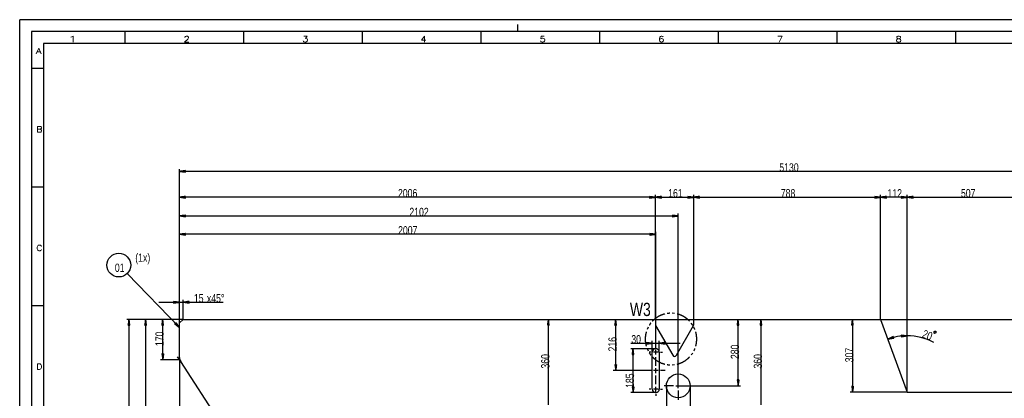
# Model space of a CAD drawing. Header units: millimetres. Extents: x -6 to 1189, y -6 to 841.
# Tile 13 of 23: x 0 to 415, y 681 to 841. Entities that reach past the tile are written whole.
import ezdxf

# ---------------------------------------------------------------- set-up
doc = ezdxf.new("R2010")
doc.units = ezdxf.units.MM
doc.layers.add('201', color=7, linetype='Continuous')
doc.styles.add('SEACAD_Arial', font='arial.ttf', dxfattribs={"width": 0.75})
doc.styles.add('SEACAD_simplex_shx', font='simplex.shx', dxfattribs={"width": 1.025})

msp = doc.modelspace()

# ---------------------------------------------------------------- linework, layer by layer
at = {"layer": '201', "color": 7, "linetype": 'Continuous'}
for p, q in [((1189, 841), (0, 841)), ((0, 0), (0, 841)), ((210, 836), (210, 839)), ((5, 836), (5, 5)), ((1184, 836), (5, 836)), ((44.5, 831), (44.5, 836)), ((94.5, 831), (94.5, 836)), ((144.5, 831), (144.5, 836)), ((194.5, 831), (194.5, 836)), ((244.5, 831), (244.5, 836)), ((294.5, 831), (294.5, 836)), ((344.5, 831), (344.5, 836)), ((394.5, 831), (394.5, 836)), ((1179, 831), (10, 831)), ((10, 831), (10, 10)), ((10, 820.5), (5, 820.5)), ((67.36, 713.22), (67.36, 778.07)), ((69.86, 777.4), (67.36, 777.07)), ((580.36, 777.07), (67.36, 777.07)), ((67.36, 777.07), (69.86, 776.74)), ((69.86, 777.07), (67.36, 777.07)), ((69.86, 777.07), (67.36, 777.07)), ((69.86, 777.12), (67.75, 777.12)), ((69.86, 777.02), (67.75, 777.02)), ((69.86, 777.17), (68.13, 777.17)), ((69.86, 776.97), (68.13, 776.97)), ((69.86, 777.22), (68.52, 777.22)), ((69.86, 776.92), (68.52, 776.92)), ((69.86, 777.27), (68.91, 777.27)), ((69.86, 776.87), (68.91, 776.87)), ((69.86, 777.32), (69.29, 777.32)), ((69.86, 776.82), (69.29, 776.82)), ((69.86, 777.37), (69.68, 777.37)), ((69.86, 777.37), (69.68, 777.37)), ((69.86, 776.77), (69.68, 776.77)), ((69.86, 776.77), (69.68, 776.77)), ((69.86, 776.74), (69.86, 777.4)), ((10, 770.5), (5, 770.5)), ((67.36, 713.22), (67.36, 767.2)), ((69.86, 766.53), (67.36, 766.2)), ((267.96, 766.2), (67.36, 766.2)), ((67.36, 766.2), (69.86, 765.87)), ((69.86, 766.2), (67.36, 766.2)), ((69.86, 766.2), (67.36, 766.2)), ((69.86, 766.25), (67.75, 766.25)), ((69.86, 766.15), (67.75, 766.15)), ((69.86, 766.3), (68.13, 766.3)), ((69.86, 766.1), (68.13, 766.1)), ((69.86, 766.36), (68.52, 766.36)), ((69.86, 766.05), (68.52, 766.05)), ((69.86, 766.41), (68.91, 766.41)), ((69.86, 766), (68.91, 766)), ((69.86, 766.46), (69.29, 766.46)), ((69.86, 765.95), (69.29, 765.95)), ((69.86, 766.51), (69.68, 766.51)), ((69.86, 766.51), (69.68, 766.51)), ((69.86, 765.9), (69.68, 765.9)), ((69.86, 765.9), (69.68, 765.9)), ((69.86, 765.87), (69.86, 766.53)), ((267.96, 766.2), (265.46, 766.53)), ((265.46, 766.53), (265.46, 765.87)), ((265.46, 766.51), (265.65, 766.51)), ((265.46, 766.51), (265.65, 766.51)), ((265.46, 766.46), (266.03, 766.46)), ((265.46, 766.41), (266.42, 766.41)), ((265.46, 766.36), (266.8, 766.36)), ((265.46, 766.3), (267.19, 766.3)), ((265.46, 766.25), (267.58, 766.25)), ((265.46, 765.87), (267.96, 766.2)), ((265.46, 766.2), (267.96, 766.2)), ((265.46, 766.2), (267.96, 766.2)), ((265.46, 766.15), (267.58, 766.15)), ((265.46, 766.1), (267.19, 766.1)), ((265.46, 766.05), (266.8, 766.05)), ((265.46, 766), (266.42, 766)), ((265.46, 765.95), (266.03, 765.95)), ((265.46, 765.9), (265.65, 765.9)), ((265.46, 765.9), (265.65, 765.9)), ((267.96, 714.72), (267.96, 767.2)), ((267.96, 714.72), (267.96, 767.2)), ((270.46, 766.53), (267.96, 766.2)), ((267.96, 766.2), (284.06, 766.2)), ((267.96, 766.2), (270.46, 765.87)), ((270.46, 766.2), (267.96, 766.2)), ((270.46, 766.2), (267.96, 766.2)), ((270.46, 766.25), (268.35, 766.25)), ((270.46, 766.15), (268.35, 766.15)), ((270.46, 766.3), (268.73, 766.3)), ((270.46, 766.1), (268.73, 766.1)), ((270.46, 766.36), (269.12, 766.36)), ((270.46, 766.05), (269.12, 766.05)), ((270.46, 766.41), (269.51, 766.41)), ((270.46, 766), (269.51, 766)), ((270.46, 766.46), (269.89, 766.46)), ((270.46, 765.95), (269.89, 765.95)), ((270.46, 766.51), (270.28, 766.51)), ((270.46, 766.51), (270.28, 766.51)), ((270.46, 765.9), (270.28, 765.9)), ((270.46, 765.9), (270.28, 765.9)), ((270.46, 765.87), (270.46, 766.53)), ((284.06, 766.2), (281.56, 766.53)), ((281.56, 766.53), (281.56, 765.87)), ((281.56, 766.51), (281.75, 766.51)), ((281.56, 766.51), (281.75, 766.51)), ((281.56, 766.46), (282.13, 766.46)), ((281.56, 766.41), (282.52, 766.41)), ((281.56, 766.36), (282.9, 766.36)), ((281.56, 766.3), (283.29, 766.3)), ((281.56, 766.25), (283.68, 766.25)), ((281.56, 765.87), (284.06, 766.2)), ((281.56, 766.2), (284.06, 766.2)), ((281.56, 766.2), (284.06, 766.2)), ((281.56, 766.15), (283.68, 766.15)), ((281.56, 766.1), (283.29, 766.1)), ((281.56, 766.05), (282.9, 766.05)), ((281.56, 766), (282.52, 766)), ((281.56, 765.95), (282.13, 765.95)), ((281.56, 765.9), (281.75, 765.9)), ((281.56, 765.9), (281.75, 765.9)), ((284.06, 714.72), (284.06, 767.2)), ((284.06, 714.72), (284.06, 767.2)), ((286.56, 766.53), (284.06, 766.2)), ((284.06, 766.2), (362.86, 766.2)), ((284.06, 766.2), (286.56, 765.87)), ((286.56, 766.2), (284.06, 766.2)), ((286.56, 766.2), (284.06, 766.2)), ((286.56, 766.25), (284.45, 766.25)), ((286.56, 766.15), (284.45, 766.15)), ((286.56, 766.3), (284.83, 766.3)), ((286.56, 766.1), (284.83, 766.1)), ((286.56, 766.36), (285.22, 766.36)), ((286.56, 766.05), (285.22, 766.05)), ((286.56, 766.41), (285.61, 766.41)), ((286.56, 766), (285.61, 766)), ((286.56, 766.46), (285.99, 766.46)), ((286.56, 765.95), (285.99, 765.95)), ((286.56, 766.51), (286.38, 766.51)), ((286.56, 766.51), (286.38, 766.51)), ((286.56, 765.9), (286.38, 765.9)), ((286.56, 765.9), (286.38, 765.9)), ((286.56, 765.87), (286.56, 766.53)), ((362.86, 766.2), (360.36, 766.53)), ((360.36, 766.53), (360.36, 765.87)), ((360.36, 766.51), (360.55, 766.51)), ((360.36, 766.51), (360.55, 766.51)), ((360.36, 766.46), (360.93, 766.46)), ((360.36, 766.41), (361.32, 766.41)), ((360.36, 766.36), (361.7, 766.36)), ((360.36, 766.3), (362.09, 766.3)), ((360.36, 766.25), (362.48, 766.25)), ((360.36, 765.87), (362.86, 766.2)), ((360.36, 766.2), (362.86, 766.2)), ((360.36, 766.2), (362.86, 766.2)), ((360.36, 766.15), (362.48, 766.15)), ((360.36, 766.1), (362.09, 766.1)), ((360.36, 766.05), (361.7, 766.05)), ((360.36, 766), (361.32, 766)), ((360.36, 765.95), (360.93, 765.95)), ((360.36, 765.9), (360.55, 765.9)), ((360.36, 765.9), (360.55, 765.9)), ((362.86, 714.72), (362.86, 767.2)), ((362.86, 714.72), (362.86, 767.2)), ((365.36, 766.53), (362.86, 766.2)), ((374.04, 766.2), (362.86, 766.2)), ((362.86, 766.2), (365.36, 765.87)), ((365.36, 766.2), (362.86, 766.2)), ((365.36, 766.2), (362.86, 766.2)), ((365.36, 766.25), (363.25, 766.25)), ((365.36, 766.15), (363.25, 766.15)), ((365.36, 766.3), (363.63, 766.3)), ((365.36, 766.1), (363.63, 766.1)), ((365.36, 766.36), (364.02, 766.36)), ((365.36, 766.05), (364.02, 766.05)), ((365.36, 766.41), (364.41, 766.41)), ((365.36, 766), (364.41, 766)), ((365.36, 766.46), (364.79, 766.46)), ((365.36, 765.95), (364.79, 765.95)), ((365.36, 766.51), (365.18, 766.51)), ((365.36, 766.51), (365.18, 766.51)), ((365.36, 765.9), (365.18, 765.9)), ((365.36, 765.9), (365.18, 765.9)), ((365.36, 765.87), (365.36, 766.53)), ((374.04, 766.2), (371.54, 766.53)), ((371.54, 766.53), (371.54, 765.87)), ((371.54, 766.51), (371.72, 766.51)), ((371.54, 766.51), (371.72, 766.51)), ((371.54, 766.46), (372.11, 766.46)), ((371.54, 766.41), (372.49, 766.41)), ((371.54, 766.36), (372.88, 766.36)), ((371.54, 766.3), (373.26, 766.3)), ((371.54, 766.25), (373.65, 766.25)), ((371.54, 765.87), (374.04, 766.2)), ((371.54, 766.2), (374.04, 766.2)), ((371.54, 766.2), (374.04, 766.2)), ((371.54, 766.15), (373.65, 766.15)), ((371.54, 766.1), (373.26, 766.1)), ((371.54, 766.05), (372.88, 766.05)), ((371.54, 766), (372.49, 766)), ((371.54, 765.95), (372.11, 765.95)), ((371.54, 765.9), (371.72, 765.9)), ((371.54, 765.9), (371.72, 765.9)), ((374.04, 684.02), (374.04, 767.2)), ((374.04, 684.02), (374.04, 767.2)), ((376.54, 766.53), (374.04, 766.2)), ((374.04, 766.2), (424.76, 766.2)), ((374.04, 766.2), (376.54, 765.87)), ((376.54, 766.2), (374.04, 766.2)), ((376.54, 766.2), (374.04, 766.2)), ((376.54, 766.25), (374.42, 766.25)), ((376.54, 766.15), (374.42, 766.15)), ((376.54, 766.3), (374.81, 766.3)), ((376.54, 766.1), (374.81, 766.1)), ((376.54, 766.36), (375.19, 766.36)), ((376.54, 766.05), (375.19, 766.05)), ((376.54, 766.41), (375.58, 766.41)), ((376.54, 766), (375.58, 766)), ((376.54, 766.46), (375.97, 766.46)), ((376.54, 765.95), (375.97, 765.95)), ((376.54, 766.51), (376.35, 766.51)), ((376.54, 766.51), (376.35, 766.51)), ((376.54, 765.9), (376.35, 765.9)), ((376.54, 765.9), (376.35, 765.9)), ((376.54, 765.87), (376.54, 766.53)), ((67.36, 713.22), (67.36, 759.3)), ((69.86, 758.63), (67.36, 758.3)), ((67.36, 758.3), (277.56, 758.3)), ((67.36, 758.3), (69.86, 757.97)), ((69.86, 758.3), (67.36, 758.3)), ((69.86, 758.3), (67.36, 758.3)), ((69.86, 758.35), (67.75, 758.35)), ((69.86, 758.25), (67.75, 758.25)), ((69.86, 758.41), (68.13, 758.41)), ((69.86, 758.2), (68.13, 758.2)), ((69.86, 758.46), (68.52, 758.46)), ((69.86, 758.15), (68.52, 758.15)), ((69.86, 758.51), (68.91, 758.51)), ((69.86, 758.1), (68.91, 758.1)), ((69.86, 758.56), (69.29, 758.56)), ((69.86, 758.05), (69.29, 758.05)), ((69.86, 758.61), (69.68, 758.61)), ((69.86, 758.61), (69.68, 758.61)), ((69.86, 758), (69.68, 758)), ((69.86, 758), (69.68, 758)), ((69.86, 757.97), (69.86, 758.63)), ((277.56, 758.3), (275.06, 758.63)), ((275.06, 758.63), (275.06, 757.97)), ((275.06, 758.61), (275.25, 758.61)), ((275.06, 758.61), (275.25, 758.61)), ((275.06, 758.56), (275.63, 758.56)), ((275.06, 758.51), (276.02, 758.51)), ((275.06, 758.46), (276.4, 758.46)), ((275.06, 758.41), (276.79, 758.41)), ((275.06, 758.35), (277.18, 758.35)), ((275.06, 757.97), (277.56, 758.3)), ((275.06, 758.3), (277.56, 758.3)), ((275.06, 758.3), (277.56, 758.3)), ((275.06, 758.25), (277.18, 758.25)), ((275.06, 758.2), (276.79, 758.2)), ((275.06, 758.15), (276.4, 758.15)), ((275.06, 758.1), (276.02, 758.1)), ((275.06, 758.05), (275.63, 758.05)), ((275.06, 758), (275.25, 758)), ((275.06, 758), (275.25, 758)), ((277.56, 686.72), (277.56, 759.3)), ((67.36, 713.22), (67.36, 751.58)), ((268.06, 702.37), (268.06, 751.58)), ((69.86, 750.91), (67.36, 750.58)), ((268.06, 750.58), (67.36, 750.58)), ((67.36, 750.58), (69.86, 750.25)), ((69.86, 750.58), (67.36, 750.58)), ((69.86, 750.58), (67.36, 750.58)), ((69.86, 750.63), (67.75, 750.63)), ((69.86, 750.53), (67.75, 750.53)), ((69.86, 750.68), (68.13, 750.68)), ((69.86, 750.48), (68.13, 750.48)), ((69.86, 750.73), (68.52, 750.73)), ((69.86, 750.43), (68.52, 750.43)), ((69.86, 750.78), (68.91, 750.78)), ((69.86, 750.37), (68.91, 750.37)), ((69.86, 750.83), (69.29, 750.83)), ((69.86, 750.32), (69.29, 750.32)), ((69.86, 750.88), (69.68, 750.88)), ((69.86, 750.88), (69.68, 750.88)), ((69.86, 750.27), (69.68, 750.27)), ((69.86, 750.27), (69.68, 750.27)), ((69.86, 750.25), (69.86, 750.91)), ((268.06, 750.58), (265.56, 750.91)), ((265.56, 750.91), (265.56, 750.25)), ((265.56, 750.88), (265.75, 750.88)), ((265.56, 750.88), (265.75, 750.88)), ((265.56, 750.83), (266.13, 750.83)), ((265.56, 750.78), (266.52, 750.78)), ((265.56, 750.73), (266.9, 750.73)), ((265.56, 750.68), (267.29, 750.68)), ((265.56, 750.63), (267.68, 750.63)), ((265.56, 750.25), (268.06, 750.58)), ((265.56, 750.58), (268.06, 750.58)), ((265.56, 750.58), (268.06, 750.58)), ((265.56, 750.53), (267.68, 750.53)), ((265.56, 750.48), (267.29, 750.48)), ((265.56, 750.43), (266.9, 750.43)), ((265.56, 750.37), (266.52, 750.37)), ((265.56, 750.32), (266.13, 750.32)), ((265.56, 750.27), (265.75, 750.27)), ((265.56, 750.27), (265.75, 750.27)), ((67.36, 711.32), (45.27, 734.01)), ((67.36, 721.93), (64.86, 722.26)), ((64.86, 722.26), (64.86, 721.6)), ((64.86, 722.24), (65.05, 722.24)), ((64.86, 722.24), (65.05, 722.24)), ((64.86, 722.19), (65.43, 722.19)), ((64.86, 722.14), (65.82, 722.14)), ((64.86, 722.09), (66.2, 722.09)), ((67.36, 713.22), (67.36, 722.93)), ((68.86, 714.72), (68.86, 722.93)), ((71.36, 722.26), (68.86, 721.93)), ((71.36, 722.09), (70.02, 722.09)), ((71.36, 722.14), (70.41, 722.14)), ((71.36, 722.19), (70.79, 722.19)), ((71.36, 722.24), (71.18, 722.24)), ((71.36, 722.24), (71.18, 722.24)), ((71.36, 721.6), (71.36, 722.26)), ((10, 720.5), (5, 720.5)), ((58.61, 721.93), (85.75, 721.93)), ((64.86, 722.03), (66.59, 722.03)), ((64.86, 721.98), (66.98, 721.98)), ((64.86, 721.6), (67.36, 721.93)), ((64.86, 721.93), (67.36, 721.93)), ((64.86, 721.93), (67.36, 721.93)), ((64.86, 721.88), (66.98, 721.88)), ((64.86, 721.83), (66.59, 721.83)), ((64.86, 721.78), (66.2, 721.78)), ((64.86, 721.73), (65.82, 721.73)), ((64.86, 721.68), (65.43, 721.68)), ((64.86, 721.63), (65.05, 721.63)), ((64.86, 721.63), (65.05, 721.63)), ((68.86, 721.93), (71.36, 721.6)), ((71.36, 721.93), (68.86, 721.93)), ((71.36, 721.93), (68.86, 721.93)), ((71.36, 721.98), (69.25, 721.98)), ((71.36, 721.88), (69.25, 721.88)), ((71.36, 722.03), (69.63, 722.03)), ((71.36, 721.83), (69.63, 721.83)), ((71.36, 721.78), (70.02, 721.78)), ((71.36, 721.73), (70.41, 721.73)), ((71.36, 721.68), (70.79, 721.68)), ((71.36, 721.63), (71.18, 721.63)), ((71.36, 721.63), (71.18, 721.63)), ((68.86, 714.72), (45.09, 714.72)), ((46.09, 714.72), (45.76, 712.22)), ((45.99, 712.22), (45.99, 713.95)), ((46.04, 712.22), (46.04, 714.33)), ((46.09, 546.82), (46.09, 714.72)), ((46.42, 712.22), (46.09, 714.72)), ((46.09, 712.22), (46.09, 714.72)), ((46.09, 712.22), (46.09, 714.72)), ((46.14, 712.22), (46.14, 714.33)), ((46.19, 712.22), (46.19, 713.95)), ((68.86, 714.72), (52.12, 714.72)), ((53.12, 714.72), (52.79, 712.22)), ((53.02, 712.22), (53.02, 713.95)), ((53.07, 712.22), (53.07, 714.33)), ((53.12, 597.72), (53.12, 714.72)), ((53.45, 712.22), (53.12, 714.72)), ((53.12, 712.22), (53.12, 714.72)), ((53.12, 712.22), (53.12, 714.72)), ((53.17, 712.22), (53.17, 714.33)), ((53.22, 712.22), (53.22, 713.95)), ((68.86, 714.72), (59.3, 714.72)), ((60.3, 714.72), (59.97, 712.22)), ((60.2, 712.22), (60.2, 713.95)), ((60.25, 712.22), (60.25, 714.33)), ((60.3, 697.72), (60.3, 714.72)), ((60.63, 712.22), (60.3, 714.72)), ((60.3, 712.22), (60.3, 714.72)), ((60.3, 712.22), (60.3, 714.72)), ((60.35, 712.22), (60.35, 714.33)), ((60.4, 712.22), (60.4, 713.95)), ((68.86, 714.72), (67.36, 713.22)), ((68.86, 714.72), (267.96, 714.72)), ((222.86, 714.72), (222.53, 712.22)), ((222.76, 712.22), (222.76, 713.95)), ((222.81, 712.22), (222.81, 714.33)), ((222.86, 678.72), (222.86, 714.72)), ((223.19, 712.22), (222.86, 714.72)), ((222.86, 712.22), (222.86, 714.72)), ((222.86, 712.22), (222.86, 714.72)), ((222.91, 712.22), (222.91, 714.33)), ((222.96, 712.22), (222.96, 713.95)), ((251.19, 714.72), (250.86, 712.22)), ((251.09, 712.22), (251.09, 713.95)), ((251.14, 712.22), (251.14, 714.33)), ((251.19, 693.12), (251.19, 714.72)), ((251.52, 712.22), (251.19, 714.72)), ((251.19, 712.22), (251.19, 714.72)), ((251.19, 712.22), (251.19, 714.72)), ((251.24, 712.22), (251.24, 714.33)), ((251.29, 712.22), (251.29, 713.95)), ((267.96, 714.72), (313.45, 714.72)), ((267.96, 714.72), (352, 714.72)), ((267.96, 714.72), (612.36, 714.72)), ((267.96, 714.72), (303.77, 714.72)), ((267.96, 714.72), (267.96, 712.35)), ((276.04, 717.19), (275.01, 717.3)), ((284.06, 714.72), (362.86, 714.72)), ((284.06, 712.35), (284.06, 714.72)), ((302.77, 714.72), (302.44, 712.22)), ((302.67, 712.22), (302.67, 713.95)), ((302.72, 712.22), (302.72, 714.33)), ((302.77, 686.72), (302.77, 714.72)), ((303.1, 712.22), (302.77, 714.72)), ((302.77, 712.22), (302.77, 714.72)), ((302.77, 712.22), (302.77, 714.72)), ((302.82, 712.22), (302.82, 714.33)), ((302.87, 712.22), (302.87, 713.95)), ((312.45, 714.72), (312.12, 712.22)), ((312.35, 712.22), (312.35, 713.95)), ((312.4, 712.22), (312.4, 714.33)), ((312.45, 678.72), (312.45, 714.72)), ((312.78, 712.22), (312.45, 714.72)), ((312.45, 712.22), (312.45, 714.72)), ((312.45, 712.22), (312.45, 714.72)), ((312.5, 712.22), (312.5, 714.33)), ((312.55, 712.22), (312.55, 713.95)), ((351, 714.72), (350.67, 712.22)), ((350.9, 712.22), (350.9, 713.95)), ((350.95, 712.22), (350.95, 714.33)), ((351, 714.72), (351, 684.02)), ((351.33, 712.22), (351, 714.72)), ((351, 712.22), (351, 714.72)), ((351, 712.22), (351, 714.72)), ((351.05, 712.22), (351.05, 714.33)), ((351.1, 712.22), (351.1, 713.95)), ((362.86, 714.72), (374.04, 684.02)), ((45.76, 712.22), (46.42, 712.22)), ((45.78, 712.22), (45.78, 712.41)), ((45.78, 712.22), (45.78, 712.41)), ((45.83, 712.22), (45.83, 712.79)), ((45.89, 712.22), (45.89, 713.18)), ((45.94, 712.22), (45.94, 713.56)), ((46.24, 712.22), (46.24, 713.56)), ((46.29, 712.22), (46.29, 713.18)), ((46.34, 712.22), (46.34, 712.79)), ((46.39, 712.22), (46.39, 712.41)), ((46.39, 712.22), (46.39, 712.41)), ((52.79, 712.22), (53.45, 712.22)), ((52.81, 712.22), (52.81, 712.41)), ((52.81, 712.22), (52.81, 712.41)), ((52.87, 712.22), (52.87, 712.79)), ((52.92, 712.22), (52.92, 713.18)), ((52.97, 712.22), (52.97, 713.56)), ((53.27, 712.22), (53.27, 713.56)), ((53.32, 712.22), (53.32, 713.18)), ((53.37, 712.22), (53.37, 712.79)), ((53.42, 712.22), (53.42, 712.41)), ((53.42, 712.22), (53.42, 712.41)), ((59.97, 712.22), (60.63, 712.22)), ((60, 712.22), (60, 712.41)), ((60, 712.22), (60, 712.41)), ((60.05, 712.22), (60.05, 712.79)), ((60.1, 712.22), (60.1, 713.18)), ((60.15, 712.22), (60.15, 713.56)), ((60.45, 712.22), (60.45, 713.56)), ((60.51, 712.22), (60.51, 713.18)), ((60.56, 712.22), (60.56, 712.79)), ((60.61, 712.22), (60.61, 712.41)), ((60.61, 712.22), (60.61, 712.41)), ((65.85, 713.34), (65.38, 712.88)), ((65.38, 712.88), (67.36, 711.32)), ((65.4, 712.9), (65.53, 712.77)), ((65.4, 712.9), (65.53, 712.77)), ((65.44, 712.94), (65.83, 712.53)), ((65.47, 712.97), (66.14, 712.29)), ((65.51, 713.01), (66.45, 712.04)), ((65.55, 713.04), (66.75, 711.8)), ((65.58, 713.08), (67.06, 711.56)), ((65.62, 713.11), (67.36, 711.32)), ((65.62, 713.11), (67.36, 711.32)), ((65.65, 713.15), (67.13, 711.63)), ((65.69, 713.18), (66.9, 711.94)), ((65.73, 713.22), (66.66, 712.26)), ((65.76, 713.25), (66.43, 712.57)), ((65.8, 713.29), (66.2, 712.88)), ((65.84, 713.32), (65.97, 713.19)), ((65.84, 713.32), (65.97, 713.19)), ((67.36, 711.32), (65.85, 713.34)), ((67.36, 698.61), (67.36, 713.22)), ((222.53, 712.22), (223.19, 712.22)), ((222.55, 712.22), (222.55, 712.41)), ((222.55, 712.22), (222.55, 712.41)), ((222.6, 712.22), (222.6, 712.79)), ((222.65, 712.22), (222.65, 713.18)), ((222.7, 712.22), (222.7, 713.56)), ((223.01, 712.22), (223.01, 713.56)), ((223.06, 712.22), (223.06, 713.18)), ((223.11, 712.22), (223.11, 712.79)), ((223.16, 712.22), (223.16, 712.41)), ((223.16, 712.22), (223.16, 712.41)), ((250.86, 712.22), (251.52, 712.22)), ((250.88, 712.22), (250.88, 712.41)), ((250.88, 712.22), (250.88, 712.41)), ((250.93, 712.22), (250.93, 712.79)), ((250.98, 712.22), (250.98, 713.18)), ((251.04, 712.22), (251.04, 713.56)), ((251.34, 712.22), (251.34, 713.56)), ((251.39, 712.22), (251.39, 713.18)), ((251.44, 712.22), (251.44, 712.79)), ((251.49, 712.22), (251.49, 712.41)), ((251.49, 712.22), (251.49, 712.41)), ((264.83, 711.42), (264.4, 710.47)), ((268.03, 712.1), (275.26, 699.58)), ((276.76, 699.58), (283.99, 712.1)), ((283.64, 712.31), (283.03, 713.15)), ((302.44, 712.22), (303.1, 712.22)), ((302.47, 712.22), (302.47, 712.41)), ((302.47, 712.22), (302.47, 712.41)), ((302.52, 712.22), (302.52, 712.79)), ((302.57, 712.22), (302.57, 713.18)), ((302.62, 712.22), (302.62, 713.56)), ((302.92, 712.22), (302.92, 713.56)), ((302.97, 712.22), (302.97, 713.18)), ((303.02, 712.22), (303.02, 712.79)), ((303.08, 712.22), (303.08, 712.41)), ((303.08, 712.22), (303.08, 712.41)), ((312.12, 712.22), (312.78, 712.22)), ((312.15, 712.22), (312.15, 712.41)), ((312.15, 712.22), (312.15, 712.41)), ((312.2, 712.22), (312.2, 712.79)), ((312.25, 712.22), (312.25, 713.18)), ((312.3, 712.22), (312.3, 713.56)), ((312.6, 712.22), (312.6, 713.56)), ((312.65, 712.22), (312.65, 713.18)), ((312.7, 712.22), (312.7, 712.79)), ((312.75, 712.22), (312.75, 712.41)), ((312.75, 712.22), (312.75, 712.41)), ((350.67, 712.22), (351.33, 712.22)), ((350.7, 712.22), (350.7, 712.41)), ((350.7, 712.22), (350.7, 712.41)), ((350.75, 712.22), (350.75, 712.79)), ((350.8, 712.22), (350.8, 713.18)), ((350.85, 712.22), (350.85, 713.56)), ((351.15, 712.22), (351.15, 713.56)), ((351.21, 712.22), (351.21, 713.18)), ((351.26, 712.22), (351.26, 712.79)), ((351.31, 712.22), (351.31, 712.41)), ((351.31, 712.22), (351.31, 712.41)), ((266.56, 700.87), (266.56, 705.67)), ((269.56, 700.87), (269.56, 705.67)), ((368.16, 707.49), (365.9, 706.38)), ((365.9, 706.38), (368.37, 706.87)), ((368.25, 707.23), (366.25, 706.56)), ((368.28, 707.13), (366.28, 706.46)), ((368.23, 707.27), (366.6, 706.73)), ((368.3, 707.08), (366.66, 706.53)), ((368.22, 707.32), (366.95, 706.9)), ((368.32, 707.03), (367.04, 706.61)), ((368.2, 707.37), (367.3, 707.07)), ((368.33, 706.99), (367.42, 706.68)), ((368.19, 707.42), (367.65, 707.24)), ((368.35, 706.94), (367.81, 706.76)), ((368.17, 707.47), (367.99, 707.41)), ((368.17, 707.47), (367.99, 707.41)), ((368.37, 706.87), (368.16, 707.49)), ((368.36, 706.89), (368.19, 706.83)), ((368.36, 706.89), (368.19, 706.83)), ((374.04, 707.82), (371.53, 708.08)), ((371.53, 708.08), (371.55, 707.43)), ((371.53, 708.06), (371.71, 708.06)), ((371.53, 708.06), (371.71, 708.06)), ((371.53, 708.01), (372.1, 708.02)), ((371.53, 707.96), (372.49, 707.98)), ((371.53, 707.91), (372.87, 707.94)), ((371.53, 707.86), (373.26, 707.9)), ((371.54, 707.81), (373.65, 707.86)), ((371.54, 707.7), (373.65, 707.76)), ((371.54, 707.65), (373.27, 707.7)), ((371.54, 707.6), (372.88, 707.64)), ((371.54, 707.55), (372.5, 707.58)), ((371.54, 707.5), (372.11, 707.52)), ((371.54, 707.45), (371.73, 707.45)), ((371.54, 707.45), (371.73, 707.45)), ((371.55, 707.43), (374.04, 707.82)), ((374.04, 684.02), (374.04, 708.82)), ((268.06, 702.37), (257.52, 702.37)), ((257.57, 704.67), (278.31, 704.67)), ((258.52, 702.37), (258.19, 699.87)), ((258.42, 699.87), (258.42, 701.6)), ((258.47, 699.87), (258.47, 701.98)), ((258.52, 683.87), (258.52, 702.37)), ((258.85, 699.87), (258.52, 702.37)), ((258.52, 699.87), (258.52, 702.37)), ((258.52, 699.87), (258.52, 702.37)), ((258.57, 699.87), (258.57, 701.98)), ((258.62, 699.87), (258.62, 701.6)), ((266.56, 704.67), (264.06, 705)), ((264.06, 705), (264.06, 704.34)), ((264.06, 704.97), (264.25, 704.97)), ((264.06, 704.97), (264.25, 704.97)), ((264.06, 704.92), (264.63, 704.92)), ((264.06, 704.87), (265.02, 704.87)), ((264.06, 704.82), (265.4, 704.82)), ((264.06, 704.77), (265.79, 704.77)), ((264.06, 704.72), (266.18, 704.72)), ((264.06, 704.34), (266.56, 704.67)), ((264.06, 704.67), (266.56, 704.67)), ((264.06, 704.67), (266.56, 704.67)), ((264.06, 704.62), (266.18, 704.62)), ((264.06, 704.57), (265.79, 704.57)), ((264.06, 704.52), (265.4, 704.52)), ((264.06, 704.46), (265.02, 704.46)), ((264.06, 704.41), (264.63, 704.41)), ((264.06, 704.36), (264.25, 704.36)), ((264.06, 704.36), (264.25, 704.36)), ((264.4, 702.4), (264.83, 701.45)), ((268.06, 702.87), (268.06, 703.67)), ((268.06, 699.87), (268.06, 701.87)), ((272.06, 705), (269.56, 704.67)), ((269.56, 704.67), (272.06, 704.34)), ((272.06, 704.67), (269.56, 704.67)), ((272.06, 704.67), (269.56, 704.67)), ((272.06, 704.72), (269.95, 704.72)), ((272.06, 704.62), (269.95, 704.62)), ((272.06, 704.77), (270.33, 704.77)), ((272.06, 704.57), (270.33, 704.57)), ((272.06, 704.82), (270.72, 704.82)), ((272.06, 704.52), (270.72, 704.52)), ((272.06, 704.87), (271.11, 704.87)), ((272.06, 704.46), (271.11, 704.46)), ((272.06, 704.92), (271.49, 704.92)), ((272.06, 704.41), (271.49, 704.41)), ((272.06, 704.97), (271.88, 704.97)), ((272.06, 704.97), (271.88, 704.97)), ((272.06, 704.36), (271.88, 704.36)), ((272.06, 704.36), (271.88, 704.36)), ((272.06, 704.34), (272.06, 705)), ((67.36, 697.72), (59.3, 697.72)), ((60.63, 700.22), (59.97, 700.22)), ((59.97, 700.22), (60.3, 697.72)), ((60, 700.22), (60, 700.04)), ((60, 700.22), (60, 700.04)), ((60.05, 700.22), (60.05, 699.65)), ((60.1, 700.22), (60.1, 699.26)), ((60.15, 700.22), (60.15, 698.88)), ((60.2, 700.22), (60.2, 698.49)), ((60.25, 700.22), (60.25, 698.11)), ((60.3, 697.72), (60.63, 700.22)), ((60.3, 700.22), (60.3, 697.72)), ((60.3, 700.22), (60.3, 697.72)), ((60.35, 700.22), (60.35, 698.11)), ((60.4, 700.22), (60.4, 698.49)), ((60.45, 700.22), (60.45, 698.88)), ((60.51, 700.22), (60.51, 699.26)), ((60.56, 700.22), (60.56, 699.65)), ((60.61, 700.22), (60.61, 700.04)), ((60.61, 700.22), (60.61, 700.04)), ((67.85, 696.98), (66.55, 698.98)), ((67.36, 698.61), (67.36, 551.4)), ((67.36, 698.61), (67.36, 657.31)), ((67.36, 698.61), (67.36, 496.91)), ((67.36, 698.61), (67.36, 526.23)), ((67.36, 698.61), (67.36, 519.79)), ((67.36, 698.61), (67.36, 696.22)), ((67.36, 698.61), (67.36, 504.3)), ((67.36, 698.61), (67.36, 512.4)), ((258.19, 699.87), (258.85, 699.87)), ((258.21, 699.87), (258.21, 700.06)), ((258.21, 699.87), (258.21, 700.06)), ((258.27, 699.87), (258.27, 700.44)), ((258.32, 699.87), (258.32, 700.83)), ((258.37, 699.87), (258.37, 701.21)), ((258.67, 699.87), (258.67, 701.21)), ((258.72, 699.87), (258.72, 700.83)), ((258.77, 699.87), (258.77, 700.44)), ((258.82, 699.87), (258.82, 700.06)), ((258.82, 699.87), (258.82, 700.06)), ((266.06, 700.87), (265.26, 700.87)), ((266.56, 685.37), (266.56, 700.87)), ((269.06, 700.87), (267.06, 700.87)), ((268.06, 695.12), (268.06, 698.87)), ((269.56, 700.87), (269.56, 685.37)), ((270.06, 700.87), (270.86, 700.87)), ((283.03, 699.72), (283.64, 700.55)), ((129.94, 601.36), (67.85, 696.98)), ((266.56, 693.12), (250.19, 693.12)), ((251.52, 695.62), (250.86, 695.62)), ((250.86, 695.62), (251.19, 693.12)), ((250.88, 695.62), (250.88, 695.44)), ((250.88, 695.62), (250.88, 695.44)), ((250.93, 695.62), (250.93, 695.05)), ((250.98, 695.62), (250.98, 694.66)), ((251.04, 695.62), (251.04, 694.28)), ((251.09, 695.62), (251.09, 693.89)), ((251.14, 695.62), (251.14, 693.51)), ((251.19, 693.12), (251.52, 695.62)), ((251.19, 695.62), (251.19, 693.12)), ((251.19, 695.62), (251.19, 693.12)), ((251.24, 695.62), (251.24, 693.51)), ((251.29, 695.62), (251.29, 693.89)), ((251.34, 695.62), (251.34, 694.28)), ((251.39, 695.62), (251.39, 694.66)), ((251.44, 695.62), (251.44, 695.05)), ((251.49, 695.62), (251.49, 695.44)), ((251.49, 695.62), (251.49, 695.44)), ((266.06, 693.12), (264.06, 693.12)), ((268.06, 692.12), (268.06, 694.12)), ((272.06, 693.12), (270.06, 693.12)), ((275.01, 695.57), (276.04, 695.68)), ((268.06, 687.37), (268.06, 691.12)), ((277.56, 688.72), (277.56, 692.62)), ((303.1, 689.22), (302.44, 689.22)), ((302.44, 689.22), (302.77, 686.72)), ((302.47, 689.22), (302.47, 689.04)), ((302.47, 689.22), (302.47, 689.04)), ((302.52, 689.22), (302.52, 688.65)), ((302.57, 689.22), (302.57, 688.26)), ((302.62, 689.22), (302.62, 687.88)), ((302.67, 689.22), (302.67, 687.49)), ((302.72, 689.22), (302.72, 687.11)), ((302.77, 686.72), (303.1, 689.22)), ((302.77, 689.22), (302.77, 686.72)), ((302.77, 689.22), (302.77, 686.72)), ((302.82, 689.22), (302.82, 687.11)), ((302.87, 689.22), (302.87, 687.49)), ((302.92, 689.22), (302.92, 687.88)), ((302.97, 689.22), (302.97, 688.26)), ((303.02, 689.22), (303.02, 688.65)), ((303.08, 689.22), (303.08, 689.04)), ((303.08, 689.22), (303.08, 689.04)), ((258.85, 686.37), (258.19, 686.37)), ((258.19, 686.37), (258.52, 683.87)), ((258.21, 686.37), (258.21, 686.19)), ((258.21, 686.37), (258.21, 686.19)), ((258.27, 686.37), (258.27, 685.8)), ((258.32, 686.37), (258.32, 685.41)), ((258.37, 686.37), (258.37, 685.03)), ((258.42, 686.37), (258.42, 684.64)), ((258.47, 686.37), (258.47, 684.26)), ((258.52, 683.87), (258.85, 686.37)), ((258.52, 686.37), (258.52, 683.87)), ((258.52, 686.37), (258.52, 683.87)), ((258.57, 686.37), (258.57, 684.26)), ((258.62, 686.37), (258.62, 684.64)), ((258.67, 686.37), (258.67, 685.03)), ((258.72, 686.37), (258.72, 685.41)), ((258.77, 686.37), (258.77, 685.8)), ((258.82, 686.37), (258.82, 686.19)), ((258.82, 686.37), (258.82, 686.19)), ((266.06, 685.37), (265.26, 685.37)), ((269.06, 685.37), (267.06, 685.37)), ((268.06, 684.37), (268.06, 686.37)), ((270.06, 685.37), (270.86, 685.37)), ((275.56, 686.72), (271.66, 686.72)), ((272.56, 686.72), (272.56, 669.02)), ((276.56, 686.72), (278.56, 686.72)), ((277.56, 685.72), (277.56, 687.72)), ((277.56, 686.72), (303.77, 686.72)), ((277.56, 684.72), (277.56, 680.82)), ((279.56, 686.72), (283.46, 686.72)), ((282.56, 686.72), (282.56, 669.02)), ((351.33, 686.52), (350.67, 686.52)), ((350.67, 686.52), (351, 684.02)), ((350.7, 686.52), (350.7, 686.34)), ((350.7, 686.52), (350.7, 686.34)), ((350.75, 686.52), (350.75, 685.95)), ((350.8, 686.52), (350.8, 685.56)), ((350.85, 686.52), (350.85, 685.18)), ((350.9, 686.52), (350.9, 684.79)), ((350.95, 686.52), (350.95, 684.41)), ((351, 684.02), (351.33, 686.52)), ((351, 686.52), (351, 684.02)), ((351, 686.52), (351, 684.02)), ((351.05, 686.52), (351.05, 684.41)), ((351.1, 686.52), (351.1, 684.79)), ((351.15, 686.52), (351.15, 685.18)), ((351.21, 686.52), (351.21, 685.56)), ((351.26, 686.52), (351.26, 685.95)), ((351.31, 686.52), (351.31, 686.34)), ((351.31, 686.52), (351.31, 686.34)), ((268.06, 683.87), (257.52, 683.87)), ((268.06, 683.37), (268.06, 682.57)), ((374.04, 684.02), (350, 684.02)), ((374.04, 684.02), (424.76, 684.02))]:
    msp.add_line(p, q, dxfattribs=at)
for centre in [(41.78, 737.6), (277.56, 686.72)]:
    msp.add_circle(centre, 5, dxfattribs=at)
for centre, radius, start, end in [((268.46, 712.35), 0.5, 180, 210), ((283.56, 712.35), 0.5, 330, 0), ((374.04, 684.02), 23.8, 90, 110), ((374.04, 684.02), 23.8, 62.0359, 90), ((268.06, 700.87), 1.5, 0, 180), ((70.36, 698.61), 3, 180, 213), ((276.01, 700.01), 0.866, 210, 330), ((268.06, 685.37), 1.5, 180, 0)]:
    msp.add_arc(centre, radius, start, end, dxfattribs=at)
for points, knots in [([(271.93, 717.01), (271.86, 717), (270.41, 716.53), (269.05, 715.86), (267.79, 715.01), (266.66, 714), (266.62, 713.94)], [0, 0, 0.011112, 0.25556, 0.500002, 0.744449, 0.988896, 1, 1]), ([(273.98, 717.28), (273.35, 717.26), (272.95, 717.19)], [0, 0, 0.600013, 1, 1]), ([(282.35, 713.93), (281.78, 714.52), (280.58, 715.46), (279.26, 716.22), (277.86, 716.79), (277.05, 716.99)], [0, 0, 0.133337, 0.377777, 0.622223, 0.866665, 1, 1]), ([(265.95, 713.15), (265.69, 712.83), (265.36, 712.31)], [0, 0, 0.4, 1, 1]), ([(284.58, 710.47), (284.44, 710.86), (284.14, 711.41)], [0, 0, 0.400004, 1, 1]), ([(385.45, 708.9), (385.68, 708.81), (386.04, 709.06), (386.16, 709.37), (386.05, 709.76), (385.82, 709.85), (385.47, 709.63), (385.35, 709.33), (385.45, 708.9)], [0, 0, 0.086407, 0.240825, 0.356025, 0.499999, 0.586406, 0.730387, 0.845582, 1, 1]), ([(264.07, 709.49), (263.85, 708.7), (263.63, 707.19), (263.63, 705.68), (263.85, 704.17), (264.07, 703.38)], [0, 0, 0.133343, 0.377784, 0.622229, 0.86667, 1, 1]), ([(285.38, 706.43), (285.27, 707.95), (284.96, 709.43), (284.93, 709.5)], [0, 0, 0.488888, 0.977766, 1, 1]), ([(284.93, 703.37), (284.96, 703.43), (285.27, 704.92), (285.38, 706.43)], [0, 0, 0.022209, 0.511113, 1, 1]), ([(284.14, 701.46), (284.44, 702.01), (284.58, 702.4)], [0, 0, 0.599996, 1, 1]), ([(265.36, 700.56), (265.69, 700.04), (265.95, 699.72)], [0, 0, 0.6, 1, 1]), ([(266.62, 698.93), (266.66, 698.87), (267.79, 697.86), (269.05, 697.01), (270.41, 696.34), (271.86, 695.87), (271.93, 695.86)], [0, 0, 0.011115, 0.25556, 0.499999, 0.744446, 0.988888, 1, 1]), ([(277.05, 695.88), (277.86, 696.08), (279.26, 696.65), (280.58, 697.41), (281.78, 698.35), (282.35, 698.94)], [0, 0, 0.133331, 0.377778, 0.622216, 0.866663, 1, 1]), ([(269.06, 693.12), (268.93, 693.12), (268.81, 693.12), (268.67, 693.12), (268.53, 693.12), (268.39, 693.12), (268.24, 693.12), (268.09, 693.12), (267.94, 693.12), (267.87, 693.12), (267.72, 693.12), (267.58, 693.12), (267.44, 693.12), (267.3, 693.12), (267.18, 693.12), (267.06, 693.12), (267.06, 693.12)], [0, 0, 0.064285, 0.127289, 0.194014, 0.263808, 0.335948, 0.409732, 0.484425, 0.559262, 0.596635, 0.670398, 0.742466, 0.812105, 0.878633, 0.941378, 0.999711, 1, 1]), ([(272.95, 695.68), (273.35, 695.61), (273.98, 695.59)], [0, 0, 0.399996, 1, 1])]:
    msp.add_open_spline(points, degree=1, knots=knots, dxfattribs=at)

# ---------------------------------------------------------------- texts
at = {"layer": '201', "attachment_point": 7}
for s, insert, char_height, width, style in [('{\\fsimplex|b0||i0||c0|p34;\\C7;\\H2.5;\\W1.216;2}', (69.11, 831.57), 2.5, 4.7454, 'SEACAD_simplex_shx'), ('{\\fsimplex|b0||i0||c0|p34;\\C7;\\H2.5;\\W1.216;3}', (119.11, 831.57), 2.5, 4.7454, 'SEACAD_simplex_shx'), ('{\\fsimplex|b0||i0||c0|p34;\\C7;\\H2.5;\\W1.216;6}', (269.11, 831.57), 2.5, 4.7454, 'SEACAD_simplex_shx'), ('{\\fsimplex|b0||i0||c0|p34;\\C7;\\H2.5;\\W1.216;8}', (369.11, 831.57), 2.5, 4.7454, 'SEACAD_simplex_shx'), ('{\\fsimplex|b0||i0||c0|p34;\\C7;\\H2.5;\\W1.879;1}', (20.38, 831.57), 2.5, 5.3935, 'SEACAD_simplex_shx'), ('{\\fsimplex|b0||i0||c0|p34;\\C7;\\H2.5;\\W1.148;4}', (168.97, 831.56), 2.5, 4.6934, 'SEACAD_simplex_shx'), ('{\\fsimplex|b0||i0||c0|p34;\\C7;\\H2.5;\\W1.216;5}', (219.11, 831.57), 2.5, 4.7454, 'SEACAD_simplex_shx'), ('{\\fsimplex|b0||i0||c0|p34;\\C7;\\H2.5;\\W1.216;7}', (319.12, 831.57), 2.5, 4.7454, 'SEACAD_simplex_shx'), ('{\\fsimplex|b0||i0||c0|p34;\\C7;\\H2.5;\\W1.216;A}', (6.83, 826.57), 2.5, 5.0232, 'SEACAD_simplex_shx'), ('{\\fsimplex|b0||i0||c0|p34;\\C7;\\H2.5;\\W1.148;B}', (6.97, 793.56), 2.5, 5.3066, 'SEACAD_simplex_shx'), ('{\\fArial|b0||i0||c0|p34;\\C7;\\H3.5;\\W0.75;5130}', (320.14, 776.95), 3.5, 7.9131, 'SEACAD_Arial'), ('{\\fArial|b0||i0||c0|p34;\\C7;\\H3.5;\\W0.75;2006}', (159.43, 766.09), 3.5, 7.9131, 'SEACAD_Arial'), ('{\\fArial|b0||i0||c0|p34;\\C7;\\H3.5;\\W0.75;161}', (273.31, 766.09), 3.5, 5.9348, 'SEACAD_Arial'), ('{\\fArial|b0||i0||c0|p34;\\C7;\\H3.5;\\W0.75;788}', (320.76, 766.09), 3.5, 5.9348, 'SEACAD_Arial'), ('{\\fArial|b0||i0||c0|p34;\\C7;\\H3.5;\\W0.75;112}', (365.75, 766.09), 3.5, 5.9348, 'SEACAD_Arial'), ('{\\fArial|b0||i0||c0|p34;\\C7;\\H3.5;\\W0.75;507}', (396.7, 766.09), 3.5, 5.9348, 'SEACAD_Arial'), ('{\\fArial|b0||i0||c0|p34;\\C7;\\H3.5;\\W0.75;2102}', (164.23, 758.19), 3.5, 7.9131, 'SEACAD_Arial'), ('{\\fArial|b0||i0||c0|p34;\\C7;\\H3.5;\\W0.75;2007}', (159.48, 750.46), 3.5, 7.9131, 'SEACAD_Arial'), ('{\\fsimplex|b0||i0||c0|p34;\\C7;\\H2.5;\\W1.148;C}', (6.97, 743.56), 2.5, 5.3066, 'SEACAD_simplex_shx'), ('{\\fArial|b0||i0||c0|p34;\\C7;\\H3.5;\\W0.75;(1x)}', (48.71, 737.93), 3.5, 6.2391, 'SEACAD_Arial'), ('{\\fArial|b0||i0||c0|p34;\\C7;\\H3.5;\\W0.75;01}', (40.1, 734.68), 3.5, 3.9565, 'SEACAD_Arial'), ('{\\fArial|b0||i0||c0|p34;\\C7;\\H3.5;\\W0.75;15}', (73.42, 721.82), 3.5, 3.9565, 'SEACAD_Arial'), ('{\\fArial|b0||i0||c0|p34;\\C7;\\H3.5;\\W0.75;x45°}', (78.9, 721.82), 3.5, 7.2283, 'SEACAD_Arial'), ('{\\fArial|b0||i0||c0|p34;\\C7;\\H5.6;\\W0.75;W3}', (257.17, 716.04), 5.6, 8.6435, 'SEACAD_Arial'), ('{\\fArial|b0||i0||c0|p34;\\C7;\\H3.5;\\W0.75;30}', (257.76, 704.55), 3.5, 3.9565, 'SEACAD_Arial'), ('{\\fsimplex|b0||i0||c0|p34;\\C7;\\H2.5;\\W1.148;D}', (6.97, 693.56), 2.5, 4.7878, 'SEACAD_simplex_shx')]:
    msp.add_mtext(s, dxfattribs=dict(at, insert=insert, char_height=char_height, width=width, style=style))
at = {"layer": '201', "char_height": 3.5, "attachment_point": 7, "style": 'SEACAD_Arial'}
for s, insert, width, rotation in [('{\\fArial|b0||i0||c0|p34;\\C7;\\H3.5;\\W0.75;20}', (380, 707.16), 3.9565, 338.9159), ('{\\fArial|b0||i0||c0|p34;\\C7;\\H3.5;\\W0.75;170}', (60.76, 703.49), 5.9348, 90), ('{\\fArial|b0||i0||c0|p34;\\C7;\\H3.5;\\W0.75;216}', (251.65, 701.19), 5.9348, 90), ('{\\fArial|b0||i0||c0|p34;\\C7;\\H3.5;\\W0.75;280}', (303.23, 697.99), 5.9348, 90), ('{\\fArial|b0||i0||c0|p34;\\C7;\\H3.5;\\W0.75;307}', (351.46, 696.64), 5.9348, 90), ('{\\fArial|b0||i0||c0|p34;\\C7;\\H3.5;\\W0.75;360}', (223.32, 693.99), 5.9348, 90), ('{\\fArial|b0||i0||c0|p34;\\C7;\\H3.5;\\W0.75;360}', (312.91, 693.99), 5.9348, 90), ('{\\fArial|b0||i0||c0|p34;\\C7;\\H3.5;\\W0.75;185}', (258.98, 685.84), 5.9348, 90)]:
    msp.add_mtext(s, dxfattribs=dict(at, insert=insert, width=width, rotation=rotation))

doc.saveas('drawing.dxf')
